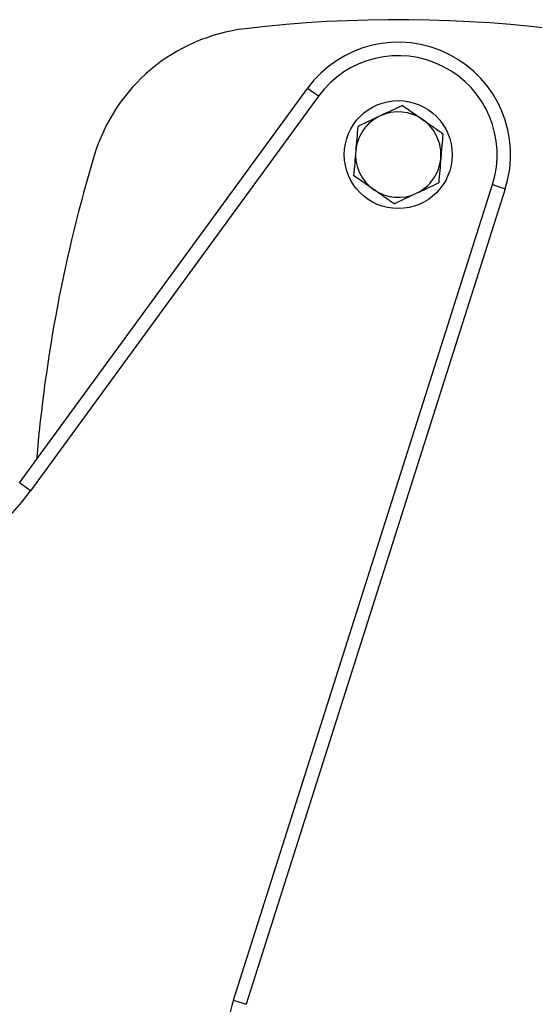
# Model space of a CAD drawing. Header units: millimetres. Extents: x 910 to 1967, y 1147 to 1973.
# Tile 4 of 6: x 1604 to 1718, y 1540 to 1759. Entities that reach past the tile are written whole.
import ezdxf

# ---------------------------------------------------------------- set-up
doc = ezdxf.new("R2010")
doc.units = ezdxf.units.MM

msp = doc.modelspace()

# ---------------------------------------------------------------- linework, layer by layer
at = {"color": 7, "linetype": 'Continuous', "lineweight": 25}
for p, q in [((1603.7, 1655.58), (1667.76, 1743.3)), ((1670.18, 1741.54), (1667.76, 1743.3)), ((1670.18, 1741.54), (1606.13, 1653.81)), ((1651.26, 1540.54), (1708.91, 1721.9)), ((1711.77, 1720.99), (1654.12, 1539.64)), ((1708.91, 1721.9), (1711.77, 1720.99)), ((1606.13, 1653.81), (1603.7, 1655.58)), ((1651.26, 1540.54), (1654.12, 1539.64))]:
    msp.add_line(p, q, dxfattribs=at)
msp.add_circle((1687.95, 1728.56), 12, dxfattribs=at)
for centre, radius, start, end in [((1687.95, 1468.56), 290, 68, 96.7409), ((1658.6, 1716.83), 40, 96.7409, 163.2667), ((1687.95, 1728.56), 25, 342.365, 143.865), ((1687.95, 1728.56), 22, 342.365, 143.865), ((1687.95, 1728.56), 9.5, 115.1436, 175.1436), ((1687.95, 1728.56), 9.5, 55.1436, 115.1436), ((1687.95, 1728.56), 9.5, 355.1436, 55.1436), ((1936.32, 1633.34), 330, 163.2667, 175.2396), ((1687.95, 1728.56), 9.5, 175.1436, 235.1436), ((1687.95, 1728.56), 9.5, 295.1436, 355.1436), ((1687.95, 1728.56), 9.5, 235.1436, 295.1436), ((1563.32, 1685.06), 53, 270, 323.865), ((1677.95, 1532.06), 28, 162.365, 240.0105)]:
    msp.add_arc(centre, radius, start, end, dxfattribs=at)
for points in [[(1688.88, 1739.49), (1688.05, 1739.1), (1687.22, 1738.72), (1685.57, 1737.94), (1684.74, 1737.55), (1683.91, 1737.16)], [(1688.88, 1739.49), (1689.63, 1738.97), (1690.38, 1738.45), (1691.88, 1737.4), (1692.63, 1736.88), (1693.38, 1736.36)], [(1683.91, 1737.16), (1683.08, 1736.77), (1682.26, 1736.39), (1680.6, 1735.61), (1679.77, 1735.22), (1678.95, 1734.83)], [(1693.38, 1736.36), (1694.13, 1735.84), (1694.88, 1735.31), (1696.38, 1734.27), (1697.13, 1733.75), (1697.88, 1733.22)], [(1678.95, 1734.83), (1678.87, 1733.93), (1678.79, 1733.01), (1678.64, 1731.19), (1678.56, 1730.28), (1678.48, 1729.37)], [(1697.88, 1733.22), (1697.8, 1732.32), (1697.72, 1731.4), (1697.57, 1729.58), (1697.49, 1728.67), (1697.41, 1727.76)], [(1678.48, 1729.37), (1678.4, 1728.45), (1678.33, 1727.54), (1678.17, 1725.72), (1678.09, 1724.81), (1678.02, 1723.9)], [(1697.41, 1727.76), (1697.34, 1726.85), (1697.26, 1725.93), (1697.1, 1724.11), (1697.03, 1723.2), (1696.95, 1722.29)], [(1682.52, 1720.77), (1681.77, 1721.29), (1681.02, 1721.81), (1679.52, 1722.86), (1678.77, 1723.38), (1678.02, 1723.9)], [(1687.02, 1717.63), (1686.27, 1718.15), (1685.52, 1718.68), (1684.02, 1719.72), (1683.27, 1720.24), (1682.52, 1720.77)], [(1691.98, 1719.96), (1692.81, 1720.35), (1693.64, 1720.74), (1695.29, 1721.52), (1696.12, 1721.9), (1696.95, 1722.29)], [(1687.02, 1717.63), (1687.85, 1718.02), (1688.67, 1718.41), (1690.33, 1719.19), (1691.16, 1719.57), (1691.98, 1719.96)]]:
    msp.add_open_spline(points, degree=3, knots=[0, 0, 0, 0, 0.5, 0.5, 1, 1, 1, 1], dxfattribs=at)

doc.saveas('drawing.dxf')
